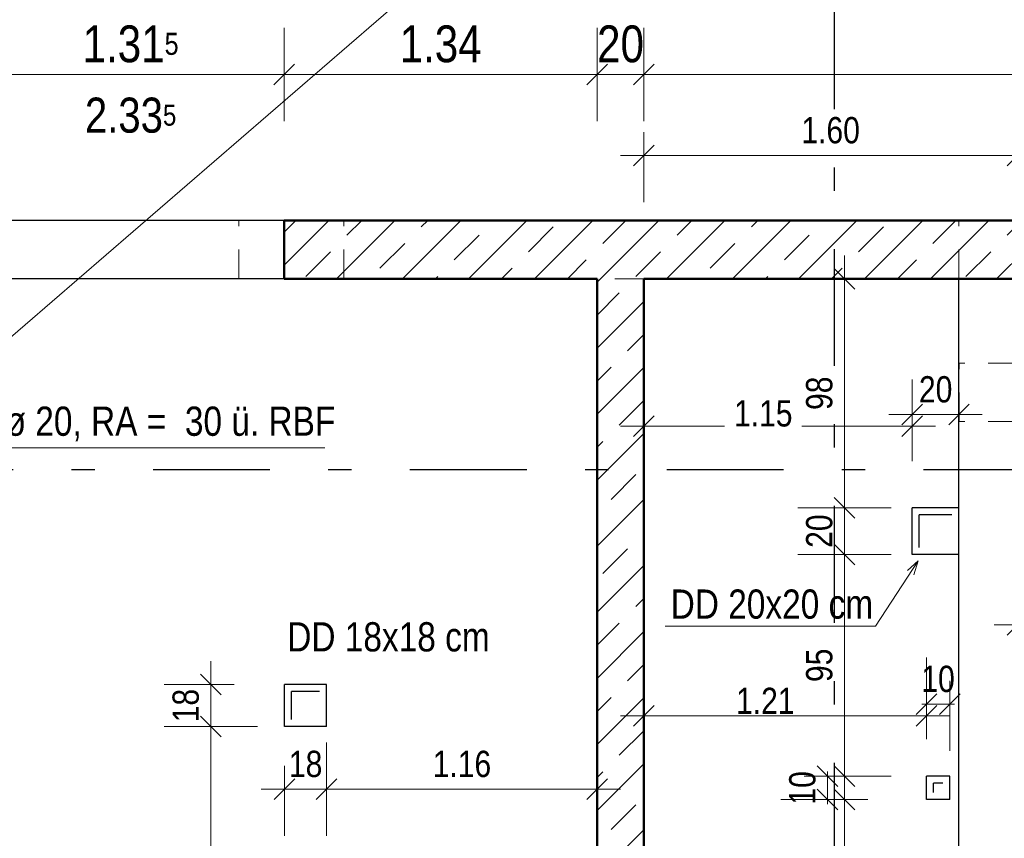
# Model space of a CAD drawing. Header units: millimetres. Extents: x 0 to 102, y -15 to 47.
# Tile 46 of 103: x 17.87 to 22.08, y 26.59 to 30.09. Entities that reach past the tile are written whole.
import ezdxf

# ---------------------------------------------------------------- set-up
doc = ezdxf.new("R2010")
doc.units = ezdxf.units.MM
doc.linetypes.add('DASHDOTX2', pattern=[2, 1, -0.5, 0, -0.5])
doc.linetypes.add('HIDDEN', pattern=[0.375, 0.25, -0.125])
doc.layers.add('Achsen', color=7, linetype='Continuous', lineweight=20)
doc.layers.add('Schraffuren', color=7, linetype='Continuous', lineweight=20)
doc.styles.add('Arial Narrow', font='ARIALN.TTF')
doc.dimstyles.new('Arch_Strakon_dimstyle', dxfattribs={"dimtxt": 15.75, "dimasz": 1, "dimexe": 1.25, "dimexo": 0.0625, "dimgap": 1, "dimtad": 0, "dimzin": 12, "dimdsep": 46, "dimtxsty": 'Arial Narrow', "dimblk": 'Arrowhead_Tick', "dimsah": 1, "dimcen": 0, "dimse1": 1, "dimse2": 1, "dimclrd": 6, "dimclrt": 2, "dimazin": 0, "dimtfac": 1, "dimtdec": 4, "dimtmove": 0, "dimatfit": 3, "dimldrblk": 'NONE', "dimfxl": 1, "dimtvp": 1, "dimtolj": 1, "dimtzin": 0, "dimlwd": 13, "dimarcsym": 2})
pattern_1 = [(45, (0, 0), (-0.1414214, 0.1414214), [0.15, -0.1]), (45, (-0.07071, 0.07071), (-0.1414214, 0.1414214), [])]

# ---------------------------------------------------------------- blocks, each defined once
blk = doc.blocks.new('Arrowhead_Tick')
at = {"color": 0, "linetype": 'Continuous', "lineweight": -2}
for p, q in [((0, 20), (0, -10)), ((-1, 0), (0, 0)), ((10, 0), (0, 0))]:
    blk.add_line(p, q, dxfattribs=at)
at = {"color": 2, "linetype": 'Continuous', "lineweight": 35}
blk.add_line((4.42, 4.42), (-4.42, -4.42), dxfattribs=at)
blk = doc.blocks.new('*D83')
at = {"layer": 'Achsen', "color": 6, "linetype": 'Continuous', "lineweight": 13}
blk.add_line((19.0094, 29.8563), (20.3307, 29.8563), dxfattribs=at)
at = {"layer": 'Defpoints', "color": 0}
for p in [(20.3407, 29.8563), (18.9994, 28.9817), (20.3407, 28.9817)]:
    blk.add_point(p, dxfattribs=at)
at = {"layer": 'Achsen', "color": 6, "lineweight": 13, "xscale": 0.01, "yscale": 0.01, "zscale": 0.01}
blk.add_blockref('Arrowhead_Tick', (20.3407, 29.8563), dxfattribs=at)
at = {"layer": 'Achsen', "color": 6, "lineweight": 13, "xscale": 0.01, "yscale": 0.01, "zscale": 0.01, "rotation": 180}
blk.add_blockref('Arrowhead_Tick', (18.9994, 29.8563), dxfattribs=at)
at = {"layer": 'Achsen', "color": 2, "lineweight": 35, "insert": (19.67, 29.9867), "char_height": 0.1575, "attachment_point": 5, "style": 'Arial Narrow'}
blk.add_mtext('\\A1;1.34', dxfattribs=at)
blk = doc.blocks.new('_None')
blk = doc.blocks.new('*D84')
at = {"layer": 'Achsen', "color": 6, "linetype": 'Continuous', "lineweight": 13}
blk.add_line((20.3507, 29.8563), (20.5307, 29.8563), dxfattribs=at)
at = {"layer": 'Defpoints', "color": 0}
for p in [(20.5407, 29.8563), (20.3407, 28.9817), (20.5407, 28.9817)]:
    blk.add_point(p, dxfattribs=at)
at = {"layer": 'Achsen', "color": 6, "lineweight": 13, "xscale": 0.01, "yscale": 0.01, "zscale": 0.01}
blk.add_blockref('Arrowhead_Tick', (20.5407, 29.8563), dxfattribs=at)
at = {"layer": 'Achsen', "color": 6, "lineweight": 13, "xscale": 0.01, "yscale": 0.01, "zscale": 0.01, "rotation": 180}
blk.add_blockref('Arrowhead_Tick', (20.3407, 29.8563), dxfattribs=at)
at = {"layer": 'Achsen', "color": 2, "lineweight": 35, "insert": (20.4407, 29.9867), "char_height": 0.1575, "attachment_point": 5, "style": 'Arial Narrow'}
blk.add_mtext('\\A1;20', dxfattribs=at)
blk = doc.blocks.new('*D85')
at = {"layer": 'Achsen', "color": 6, "linetype": 'Continuous', "lineweight": 13}
blk.add_line((20.5507, 29.8563), (24.5107, 29.8563), dxfattribs=at)
at = {"layer": 'Defpoints', "color": 0}
for p in [(24.5207, 29.8563), (20.5407, 28.9817), (24.5207, 28.9817)]:
    blk.add_point(p, dxfattribs=at)
at = {"layer": 'Achsen', "color": 6, "lineweight": 13, "xscale": 0.01, "yscale": 0.01, "zscale": 0.01}
blk.add_blockref('Arrowhead_Tick', (24.5207, 29.8563), dxfattribs=at)
at = {"layer": 'Achsen', "color": 6, "lineweight": 13, "xscale": 0.01, "yscale": 0.01, "zscale": 0.01, "rotation": 180}
blk.add_blockref('Arrowhead_Tick', (20.5407, 29.8563), dxfattribs=at)
at = {"layer": 'Achsen', "color": 2, "lineweight": 35, "insert": (22.5307, 29.9867), "char_height": 0.1575, "attachment_point": 5, "style": 'Arial Narrow'}
blk.add_mtext('\\A1;3.98', dxfattribs=at)
blk = doc.blocks.new('*D96')
at = {"layer": 'Achsen', "color": 6, "linetype": 'Continuous', "lineweight": 13}
blk.add_line((17.6944, 29.8563), (18.9894, 29.8563), dxfattribs=at)
at = {"layer": 'Defpoints', "color": 0}
for p in [(18.9994, 29.8563), (17.6844, 28.9817), (18.9994, 28.9817)]:
    blk.add_point(p, dxfattribs=at)
at = {"layer": 'Achsen', "color": 6, "lineweight": 13, "xscale": 0.01, "yscale": 0.01, "zscale": 0.01}
blk.add_blockref('Arrowhead_Tick', (18.9994, 29.8563), dxfattribs=at)
at = {"layer": 'Achsen', "color": 6, "lineweight": 13, "xscale": 0.01, "yscale": 0.01, "zscale": 0.01, "rotation": 180}
blk.add_blockref('Arrowhead_Tick', (17.6844, 29.8563), dxfattribs=at)
at = {"layer": 'Achsen', "color": 2, "lineweight": 35, "insert": (18.3419, 29.9867), "char_height": 0.1575, "attachment_point": 5, "style": 'Arial Narrow'}
blk.add_mtext('\\A1;1.31{\\A1;\\H.6x;\\S5;}', dxfattribs=at)
blk = doc.blocks.new('*D224')
at = {"layer": 'Achsen', "color": 6, "linetype": 'Continuous', "lineweight": 13}
blk.add_line((16.7657, 37.3364), (19.0457, 37.3364), dxfattribs=at)
at = {"layer": 'Defpoints', "color": 0}
for p in [(19.0557, 37.3364), (19.0557, 36.9845), (16.7557, 25.4946)]:
    blk.add_point(p, dxfattribs=at)
at = {"layer": 'Achsen', "color": 6, "lineweight": 13, "xscale": 0.01, "yscale": 0.01, "zscale": 0.01}
blk.add_blockref('Arrowhead_Tick', (19.0557, 37.3364), dxfattribs=at)
at = {"layer": 'Achsen', "color": 6, "lineweight": 13, "xscale": 0.01, "yscale": 0.01, "zscale": 0.01, "rotation": 180}
blk.add_blockref('Arrowhead_Tick', (16.7557, 37.3364), dxfattribs=at)
at = {"layer": 'Achsen', "color": 2, "lineweight": 35, "insert": (17.9057, 37.4668), "char_height": 0.1575, "attachment_point": 5, "style": 'Arial Narrow'}
blk.add_mtext('\\A1;2.30', dxfattribs=at)
blk = doc.blocks.new('*D576')
at = {"color": 6, "linetype": 'Continuous', "lineweight": 13}
blk.add_line((19.0117, 26.7957), (19.1717, 26.7957), dxfattribs=at)
at = {"layer": 'Defpoints', "color": 0}
for p in [(19.1817, 27.2436), (19.0017, 27.0636), (19.1817, 26.7957)]:
    blk.add_point(p, dxfattribs=at)
at = {"color": 6, "lineweight": 13, "xscale": 0.01, "yscale": 0.01, "zscale": 0.01}
blk.add_blockref('Arrowhead_Tick', (19.1817, 26.7957), dxfattribs=at)
at = {"color": 6, "lineweight": 13, "xscale": 0.01, "yscale": 0.01, "zscale": 0.01, "rotation": 180}
blk.add_blockref('Arrowhead_Tick', (19.0017, 26.7957), dxfattribs=at)
at = {"color": 3, "lineweight": 35, "insert": (19.0917, 26.9031), "char_height": 0.1125, "attachment_point": 5, "style": 'Arial Narrow'}
blk.add_mtext('\\A1;18', dxfattribs=at)
blk = doc.blocks.new('*D577')
at = {"color": 6, "linetype": 'Continuous', "lineweight": 13}
blk.add_line((19.1917, 26.7957), (20.3307, 26.7957), dxfattribs=at)
at = {"layer": 'Defpoints', "color": 0}
for p in [(20.3407, 28.9817), (19.1817, 27.2436), (20.3407, 26.7957)]:
    blk.add_point(p, dxfattribs=at)
at = {"color": 6, "lineweight": 13, "xscale": 0.01, "yscale": 0.01, "zscale": 0.01}
blk.add_blockref('Arrowhead_Tick', (20.3407, 26.7957), dxfattribs=at)
at = {"color": 6, "lineweight": 13, "xscale": 0.01, "yscale": 0.01, "zscale": 0.01, "rotation": 180}
blk.add_blockref('Arrowhead_Tick', (19.1817, 26.7957), dxfattribs=at)
at = {"color": 3, "lineweight": 35, "insert": (19.7612, 26.9031), "char_height": 0.1125, "attachment_point": 5, "style": 'Arial Narrow'}
blk.add_mtext('\\A1;1.16', dxfattribs=at)
blk = doc.blocks.new('*D582')
at = {"color": 6, "linetype": 'Continuous', "lineweight": 13}
blk.add_line((18.6858, 25.7423), (18.6858, 27.0536), dxfattribs=at)
at = {"layer": 'Defpoints', "color": 0}
for p in [(18.6858, 27.0636), (19.0017, 27.0636), (19.3362, 25.7323)]:
    blk.add_point(p, dxfattribs=at)
at = {"color": 6, "lineweight": 13, "xscale": 0.01, "yscale": 0.01, "zscale": 0.01}
for p, rotation in [((18.6858, 27.0636), 90), ((18.6858, 25.7323), 270)]:
    blk.add_blockref('Arrowhead_Tick', p, dxfattribs=dict(at, rotation=rotation))
at = {"color": 3, "lineweight": 35, "insert": (18.5784, 26.3979), "char_height": 0.1125, "attachment_point": 5, "rotation": 90, "style": 'Arial Narrow'}
blk.add_mtext('\\A1;1.33', dxfattribs=at)
blk = doc.blocks.new('*D583')
at = {"color": 6, "linetype": 'Continuous', "lineweight": 13}
blk.add_line((18.6858, 27.0736), (18.6858, 27.2336), dxfattribs=at)
at = {"layer": 'Defpoints', "color": 0}
for p in [(18.6858, 27.2436), (19.0017, 27.2436), (19.0017, 27.0636)]:
    blk.add_point(p, dxfattribs=at)
at = {"color": 6, "lineweight": 13, "xscale": 0.01, "yscale": 0.01, "zscale": 0.01}
for p, rotation in [((18.6858, 27.2436), 90), ((18.6858, 27.0636), 270)]:
    blk.add_blockref('Arrowhead_Tick', p, dxfattribs=dict(at, rotation=rotation))
at = {"color": 3, "lineweight": 35, "insert": (18.5784, 27.1536), "char_height": 0.1125, "attachment_point": 5, "rotation": 90, "style": 'Arial Narrow'}
blk.add_mtext('\\A1;18', dxfattribs=at)
blk = doc.blocks.new('*D589')
at = {"color": 6, "linetype": 'Continuous', "lineweight": 13}
blk.add_line((21.7007, 28.4), (21.8807, 28.4), dxfattribs=at)
at = {"layer": 'Defpoints', "color": 0}
for p in [(21.8907, 28.4), (21.6907, 27.8008), (21.8907, 27.8008)]:
    blk.add_point(p, dxfattribs=at)
at = {"color": 6, "lineweight": 13, "xscale": 0.01, "yscale": 0.01, "zscale": 0.01}
blk.add_blockref('Arrowhead_Tick', (21.8907, 28.4), dxfattribs=at)
at = {"color": 6, "lineweight": 13, "xscale": 0.01, "yscale": 0.01, "zscale": 0.01, "rotation": 180}
blk.add_blockref('Arrowhead_Tick', (21.6907, 28.4), dxfattribs=at)
at = {"color": 3, "lineweight": 35, "insert": (21.7907, 28.5074), "char_height": 0.1125, "attachment_point": 5, "style": 'Arial Narrow'}
blk.add_mtext('\\A1;20', dxfattribs=at)
blk = doc.blocks.new('*D590')
at = {"color": 6, "linetype": 'Continuous', "lineweight": 13}
for p, q in [((20.5507, 28.35), (20.8862, 28.35)), ((21.6807, 28.35), (21.2179, 28.35))]:
    blk.add_line(p, q, dxfattribs=at)
at = {"layer": 'Defpoints', "color": 0}
for p in [(20.5407, 28.9817), (21.6907, 28.35), (21.6907, 28.0008)]:
    blk.add_point(p, dxfattribs=at)
at = {"color": 6, "lineweight": 13, "xscale": 0.01, "yscale": 0.01, "zscale": 0.01}
blk.add_blockref('Arrowhead_Tick', (21.6907, 28.35), dxfattribs=at)
at = {"color": 6, "lineweight": 13, "xscale": 0.01, "yscale": 0.01, "zscale": 0.01, "rotation": 180}
blk.add_blockref('Arrowhead_Tick', (20.5407, 28.35), dxfattribs=at)
at = {"color": 3, "lineweight": 35, "insert": (21.0521, 28.4044), "char_height": 0.1125, "attachment_point": 5, "style": 'Arial Narrow'}
blk.add_mtext('\\A1;1.15', dxfattribs=at)
blk = doc.blocks.new('*D591')
at = {"color": 6, "linetype": 'Continuous', "lineweight": 13}
blk.add_line((20.5507, 27.1097), (21.741, 27.1097), dxfattribs=at)
at = {"layer": 'Defpoints', "color": 0}
for p in [(20.5407, 28.9817), (21.751, 27.1097), (21.751, 26.8512)]:
    blk.add_point(p, dxfattribs=at)
at = {"color": 6, "lineweight": 13, "xscale": 0.01, "yscale": 0.01, "zscale": 0.01}
blk.add_blockref('Arrowhead_Tick', (21.751, 27.1097), dxfattribs=at)
at = {"color": 6, "lineweight": 13, "xscale": 0.01, "yscale": 0.01, "zscale": 0.01, "rotation": 180}
blk.add_blockref('Arrowhead_Tick', (20.5407, 27.1097), dxfattribs=at)
at = {"color": 3, "lineweight": 35, "insert": (21.0609, 27.1738), "char_height": 0.1125, "attachment_point": 5, "style": 'Arial Narrow'}
blk.add_mtext('\\A1;1.21', dxfattribs=at)
blk = doc.blocks.new('*D592')
at = {"color": 6, "linetype": 'Continuous', "lineweight": 13}
for p, q in [((21.741, 27.1597), (21.731, 27.1597)), ((21.751, 27.1597), (21.851, 27.1597)), ((21.861, 27.1597), (21.871, 27.1597))]:
    blk.add_line(p, q, dxfattribs=at)
at = {"layer": 'Defpoints', "color": 0}
for p in [(21.851, 27.1597), (21.751, 26.8512), (21.851, 26.8512)]:
    blk.add_point(p, dxfattribs=at)
at = {"color": 6, "lineweight": 13, "xscale": 0.01, "yscale": 0.01, "zscale": 0.01}
blk.add_blockref('Arrowhead_Tick', (21.751, 27.1597), dxfattribs=at)
at = {"color": 6, "lineweight": 13, "xscale": 0.01, "yscale": 0.01, "zscale": 0.01, "rotation": 180}
blk.add_blockref('Arrowhead_Tick', (21.851, 27.1597), dxfattribs=at)
at = {"color": 3, "lineweight": 35, "insert": (21.801, 27.2672), "char_height": 0.1125, "attachment_point": 5, "style": 'Arial Narrow'}
blk.add_mtext('\\A1;10', dxfattribs=at)
blk = doc.blocks.new('*D599')
at = {"color": 6, "linetype": 'Continuous', "lineweight": 13}
blk.add_line((21.4, 26.1046), (21.4, 26.7412), dxfattribs=at)
at = {"layer": 'Defpoints', "color": 0}
for p in [(21.4, 26.7512), (21.751, 26.7512), (21.6407, 26.0946)]:
    blk.add_point(p, dxfattribs=at)
at = {"color": 6, "lineweight": 13, "xscale": 0.01, "yscale": 0.01, "zscale": 0.01}
for p, rotation in [((21.4, 26.7512), 90), ((21.4, 26.0946), 270)]:
    blk.add_blockref('Arrowhead_Tick', p, dxfattribs=dict(at, rotation=rotation))
at = {"color": 3, "lineweight": 35, "insert": (21.2926, 26.4229), "char_height": 0.1125, "attachment_point": 5, "rotation": 90, "style": 'Arial Narrow'}
blk.add_mtext('\\A1;65{\\A1;\\H.6x;\\S5;}', dxfattribs=at)
blk = doc.blocks.new('*D600')
at = {"color": 6, "linetype": 'Continuous', "lineweight": 13}
for p, q in [((21.3275, 26.8612), (21.3275, 26.8712)), ((21.3275, 26.7512), (21.3275, 26.8512)), ((21.3275, 26.7412), (21.3275, 26.7312))]:
    blk.add_line(p, q, dxfattribs=at)
at = {"layer": 'Defpoints', "color": 0}
for p in [(21.3275, 26.8512), (21.751, 26.8512), (21.751, 26.7512)]:
    blk.add_point(p, dxfattribs=at)
at = {"color": 6, "lineweight": 13, "xscale": 0.01, "yscale": 0.01, "zscale": 0.01}
for p, rotation in [((21.3275, 26.8512), 270), ((21.3275, 26.7512), 90)]:
    blk.add_blockref('Arrowhead_Tick', p, dxfattribs=dict(at, rotation=rotation))
at = {"color": 3, "lineweight": 35, "insert": (21.2201, 26.8012), "char_height": 0.1125, "attachment_point": 5, "rotation": 90, "style": 'Arial Narrow'}
blk.add_mtext('\\A1;10', dxfattribs=at)
blk = doc.blocks.new('*D601')
at = {"color": 6, "linetype": 'Continuous', "lineweight": 13}
blk.add_line((21.4, 26.8612), (21.4, 27.7908), dxfattribs=at)
at = {"layer": 'Defpoints', "color": 0}
for p in [(21.4, 27.8008), (21.6907, 27.8008), (21.751, 26.8512)]:
    blk.add_point(p, dxfattribs=at)
at = {"color": 6, "lineweight": 13, "xscale": 0.01, "yscale": 0.01, "zscale": 0.01}
for p, rotation in [((21.4, 27.8008), 90), ((21.4, 26.8512), 270)]:
    blk.add_blockref('Arrowhead_Tick', p, dxfattribs=dict(at, rotation=rotation))
at = {"color": 3, "lineweight": 35, "insert": (21.2926, 27.326), "char_height": 0.1125, "attachment_point": 5, "rotation": 90, "style": 'Arial Narrow'}
blk.add_mtext('\\A1;95', dxfattribs=at)
blk = doc.blocks.new('*D602')
at = {"color": 6, "linetype": 'Continuous', "lineweight": 13}
blk.add_line((21.4, 27.8108), (21.4, 27.9908), dxfattribs=at)
at = {"layer": 'Defpoints', "color": 0}
for p in [(21.4, 28.0008), (21.6907, 28.0008), (21.6907, 27.8008)]:
    blk.add_point(p, dxfattribs=at)
at = {"color": 6, "lineweight": 13, "xscale": 0.01, "yscale": 0.01, "zscale": 0.01}
for p, rotation in [((21.4, 28.0008), 90), ((21.4, 27.8008), 270)]:
    blk.add_blockref('Arrowhead_Tick', p, dxfattribs=dict(at, rotation=rotation))
at = {"color": 3, "lineweight": 35, "insert": (21.2926, 27.9008), "char_height": 0.1125, "attachment_point": 5, "rotation": 90, "style": 'Arial Narrow'}
blk.add_mtext('\\A1;20', dxfattribs=at)
blk = doc.blocks.new('*D603')
at = {"color": 6, "linetype": 'Continuous', "lineweight": 13}
blk.add_line((21.4, 28.0108), (21.4, 28.9717), dxfattribs=at)
at = {"layer": 'Defpoints', "color": 0}
for p in [(21.4, 28.9817), (21.8907, 28.9817), (21.6907, 28.0008)]:
    blk.add_point(p, dxfattribs=at)
at = {"color": 6, "lineweight": 13, "xscale": 0.01, "yscale": 0.01, "zscale": 0.01}
for p, rotation in [((21.4, 28.9817), 90), ((21.4, 28.0008), 270)]:
    blk.add_blockref('Arrowhead_Tick', p, dxfattribs=dict(at, rotation=rotation))
at = {"color": 3, "lineweight": 35, "insert": (21.2926, 28.4913), "char_height": 0.1125, "attachment_point": 5, "rotation": 90, "style": 'Arial Narrow'}
blk.add_mtext('\\A1;98', dxfattribs=at)
blk = doc.blocks.new('*D607')
at = {"color": 6, "linetype": 'Continuous', "lineweight": 13}
blk.add_line((20.5507, 29.5098), (22.1307, 29.5098), dxfattribs=at)
at = {"layer": 'Defpoints', "color": 0}
for p in [(22.1407, 29.5098), (20.5407, 28.9817), (22.1407, 28.7318)]:
    blk.add_point(p, dxfattribs=at)
at = {"color": 6, "lineweight": 13, "xscale": 0.01, "yscale": 0.01, "zscale": 0.01}
blk.add_blockref('Arrowhead_Tick', (22.1407, 29.5098), dxfattribs=at)
at = {"color": 6, "lineweight": 13, "xscale": 0.01, "yscale": 0.01, "zscale": 0.01, "rotation": 180}
blk.add_blockref('Arrowhead_Tick', (20.5407, 29.5098), dxfattribs=at)
at = {"color": 3, "lineweight": 35, "insert": (21.3407, 29.6172), "char_height": 0.1125, "attachment_point": 5, "style": 'Arial Narrow'}
blk.add_mtext('\\A1;1.60', dxfattribs=at)
blk = doc.blocks.new('*D609')
at = {"color": 6, "linetype": 'Continuous', "lineweight": 13}
blk.add_line((22.1507, 27.5), (22.3307, 27.5), dxfattribs=at)
at = {"layer": 'Defpoints', "color": 0}
for p in [(22.1407, 28.359), (22.3407, 28.359), (22.3407, 27.5)]:
    blk.add_point(p, dxfattribs=at)
at = {"color": 6, "lineweight": 13, "xscale": 0.01, "yscale": 0.01, "zscale": 0.01}
blk.add_blockref('Arrowhead_Tick', (22.3407, 27.5), dxfattribs=at)
at = {"color": 6, "lineweight": 13, "xscale": 0.01, "yscale": 0.01, "zscale": 0.01, "rotation": 180}
blk.add_blockref('Arrowhead_Tick', (22.1407, 27.5), dxfattribs=at)
at = {"color": 3, "lineweight": 35, "insert": (22.2407, 27.6074), "char_height": 0.1125, "attachment_point": 5, "style": 'Arial Narrow'}
blk.add_mtext('\\A1;20', dxfattribs=at)

msp = doc.modelspace()

# ---------------------------------------------------------------- hatches: boundary and pattern name
at = {"layer": 'Schraffuren', "lineweight": 13}
h = msp.add_hatch(dxfattribs=at)
h.set_pattern_fill('bB', color=6, scale=0.01, angle=45, style=0, pattern_type=2)
h.set_pattern_definition(pattern_1)
h.paths.add_polyline_path([(24.5206743, 28.981711), (18.9994142, 28.981711), (18.9994142, 29.2317112), (24.5206743, 29.2317112)])
h = msp.add_hatch(dxfattribs=at)
h.set_pattern_fill('bB', color=6, scale=0.01, angle=45, style=0, pattern_type=2)
h.set_pattern_definition(pattern_1)
h.paths.add_polyline_path([(20.5406689, 28.9817112), (20.5406689, 22.1544741), (20.3406689, 22.1544741), (20.3406689, 28.9817112)])

# ---------------------------------------------------------------- linework, layer by layer
at = {"color": 6, "linetype": 'HIDDEN', "lineweight": 13, "ltscale": 0.5}
for p, q in [((18.8052652, 28.9818115), (18.8052652, 29.2318115)), ((19.2552652, 28.9818115), (19.2552652, 29.2318115)), ((21.8906555, 28.981711), (21.8906555, 29.2317112)), ((20.5406689, 28.9817112), (20.3406689, 28.9817112)), ((22.1406701, 28.6200101), (21.8912698, 28.6200101)), ((21.8912698, 28.3700101), (21.8912698, 28.6200101)), ((22.1406701, 28.3700101), (21.8912698, 28.3700101))]:
    msp.add_line(p, q, dxfattribs=at)
at = {"color": 4, "linetype": 'Continuous', "lineweight": 50}
for p, q in [((24.5206743, 29.2317112), (18.9994142, 29.2317112)), ((18.9994142, 28.981711), (18.9994142, 29.2317112)), ((20.3406689, 28.9817112), (18.9994142, 28.981711)), ((20.3406689, 22.1544741), (20.3406689, 28.9817112)), ((24.5206743, 28.981711), (20.5406689, 28.9817112)), ((20.5406689, 25.0567534), (20.5406689, 28.9817112))]:
    msp.add_line(p, q, dxfattribs=at)
at = {"color": 5, "linetype": 'Continuous', "lineweight": 18}
for p, q in [((21.5328494, 27.4939167), (21.7162813, 27.7730521)), ((21.669895, 27.7317389), (21.7162813, 27.7730521)), ((21.7162813, 27.7730521), (21.6967662, 27.7140806)), ((20.6316408, 27.4939167), (21.5328494, 27.4939167))]:
    msp.add_line(p, q, dxfattribs=at)
at = {"layer": 'Achsen', "color": 3, "linetype": 'DASHDOTX2', "lineweight": 25, "ltscale": 0.5}
for p, q in [((21.3556957, 39.0086435), (21.3556957, 11.9806051)), ((5.2386957, 28.164471), (50.913591, 28.164471))]:
    msp.add_line(p, q, dxfattribs=at)
at = {"layer": 'Achsen', "color": 5, "linetype": 'Continuous', "lineweight": 18}
for p, q in [((7.3852992, 19.7044708), (26.0802999, 35.8644708)), ((19.1736343, 28.2581655), (17.5279669, 28.2581655))]:
    msp.add_line(p, q, dxfattribs=at)
at = {"layer": 'Achsen', "color": 3, "linetype": 'Continuous', "lineweight": 25}
for p, q in [((18.9994142, 29.2317112), (17.6844142, 29.2317112)), ((18.9994142, 28.981711), (17.6844142, 28.981711)), ((21.8906555, 25.0567534), (21.8906555, 28.981711)), ((21.8906562, 28.0008133), (21.6906555, 28.0008133)), ((21.6906555, 27.8008126), (21.6906555, 28.0008133)), ((21.8606562, 27.9708133), (21.7206555, 27.9708133)), ((21.7206555, 27.8308126), (21.7206555, 27.9708133)), ((21.8906562, 27.8008126), (21.6906555, 27.8008126)), ((19.1817022, 27.2435598), (19.0017025, 27.2435598)), ((19.0017025, 27.06356), (19.0017025, 27.2435598)), ((19.1517022, 27.2135598), (19.0317025, 27.2135598)), ((19.0317025, 27.09356), (19.0317025, 27.2135598)), ((19.1817022, 27.06356), (19.1817022, 27.2435598)), ((19.1817022, 27.06356), (19.0017025, 27.06356)), ((21.8510071, 26.8512108), (21.7510071, 26.8512108)), ((21.7510071, 26.7512108), (21.7510071, 26.8512108)), ((21.8510071, 26.7512108), (21.8510071, 26.8512108)), ((21.8210071, 26.8212108), (21.7810071, 26.8212108)), ((21.7810071, 26.7812108), (21.7810071, 26.8212108)), ((21.8510071, 26.7512108), (21.7510071, 26.7512108))]:
    msp.add_line(p, q, dxfattribs=at)

# ---------------------------------------------------------------- texts
at = {"color": 3, "lineweight": 25, "style": 'Arial Narrow'}
for s, p in [('WD ø 20, RA =  30 ü. RBF', (17.5279669, 28.3091375)), ('DD 20x20 cm', (20.6555667, 27.5258179)), ('DD 18x18 cm', (19.0129478, 27.3855888))]:
    msp.add_text(s, height=0.125, dxfattribs=at).set_placement(p)
at = {"layer": 'Achsen', "color": 2, "lineweight": 35, "insert": (18.3419142, 29.6812881), "char_height": 0.15, "attachment_point": 5, "line_spacing_factor": 0.9, "style": 'Arial Narrow'}
msp.add_mtext('2.33{\\A1;\\H.6x;\\S5;}', dxfattribs=at)

# ---------------------------------------------------------------- dimensions: what is measured, and where the dimension line sits
at = {"lineweight": 35}
for base, p1, p2, text, override, picture, middle in [((22.1406582, 29.5097947), (20.5406689, 28.9817112), (22.1406582, 28.7317635), '1.60', {"dimscale": 0.01, "dimtxt": 11.25, "dimasz": 1, "dimgap": 5, "dimtad": 1, "dimjust": 0, "dimtih": 0, "dimtoh": 0, "dimdec": 5, "dimdsep": 46, "dimtxsty": 'Arial Narrow', "dimclrd": 6, "dimclrt": 3, "dimtix": 1, "dimtofl": 255, "dimtmove": 0, "dimatfit": 2, "dimfxl": 0, "dimfxlon": 0, "dimtvp": 44.444444, "dimlwd": 13}, '*D607', (21.3406635, 29.5097947)), ((20.3406689, 26.7957029), (19.1817022, 27.2435598), (20.3406689, 28.9817112), '1.16', {"dimscale": 0.01, "dimtxt": 11.25, "dimasz": 1, "dimgap": 5, "dimtad": 1, "dimjust": 0, "dimtih": 0, "dimtoh": 0, "dimdec": 5, "dimdsep": 46, "dimtxsty": 'Arial Narrow', "dimclrd": 6, "dimclrt": 3, "dimtix": 1, "dimtofl": 255, "dimtmove": 0, "dimatfit": 2, "dimfxl": 0, "dimfxlon": 0, "dimtvp": 44.444444, "dimlwd": 13}, '*D577', (19.7611856, 26.7957029)), ((21.6906555, 28.35), (20.5406689, 28.9817112), (21.6906555, 28.0008133), '1.15', {"dimscale": 0.01, "dimtxt": 11.25, "dimasz": 1, "dimgap": 5, "dimtad": 0, "dimjust": 0, "dimtih": 0, "dimtoh": 0, "dimdec": 5, "dimdsep": 46, "dimtxsty": 'Arial Narrow', "dimclrd": 6, "dimclrt": 3, "dimtix": 0, "dimtofl": 255, "dimtmove": 2, "dimatfit": 2, "dimfxl": 0, "dimfxlon": 0, "dimtvp": 44.444444, "dimlwd": 13}, '*D590', (21.0520615, 28.4043946)), ((21.7510071, 27.109723), (20.5406689, 28.9817112), (21.7510071, 26.8512108), '1.21', {"dimscale": 0.01, "dimtxt": 11.25, "dimasz": 1, "dimgap": 5, "dimtad": 0, "dimjust": 0, "dimtih": 0, "dimtoh": 0, "dimdec": 5, "dimdsep": 46, "dimtxsty": 'Arial Narrow', "dimclrd": 6, "dimclrt": 3, "dimtix": 0, "dimtofl": 255, "dimtmove": 2, "dimatfit": 2, "dimfxl": 0, "dimfxlon": 0, "dimtvp": 44.444444, "dimlwd": 13}, '*D591', (21.0608513, 27.173824)), ((21.8906562, 28.4), (21.6906555, 27.8008126), (21.8906562, 27.8008126), '20', {"dimscale": 0.01, "dimtxt": 11.25, "dimasz": 1, "dimgap": 5, "dimtad": 1, "dimjust": 0, "dimtih": 0, "dimtoh": 0, "dimdec": 5, "dimdsep": 46, "dimtxsty": 'Arial Narrow', "dimclrd": 6, "dimclrt": 3, "dimtix": 1, "dimtofl": 255, "dimtmove": 0, "dimatfit": 2, "dimfxl": 0, "dimfxlon": 0, "dimtvp": 44.444444, "dimlwd": 13}, '*D589', (21.7906558, 28.4)), ((22.3406582, 27.5), (22.1406582, 28.3590128), (22.3406582, 28.3590128), '20', {"dimscale": 0.01, "dimtxt": 11.25, "dimasz": 1, "dimgap": 5, "dimtad": 1, "dimjust": 0, "dimtih": 0, "dimtoh": 0, "dimdec": 5, "dimdsep": 46, "dimtxsty": 'Arial Narrow', "dimclrd": 6, "dimclrt": 3, "dimtix": 1, "dimtofl": 255, "dimtmove": 0, "dimatfit": 2, "dimfxl": 0, "dimfxlon": 0, "dimtvp": 44.444444, "dimlwd": 13}, '*D609', (22.2406582, 27.5)), ((21.8510071, 27.159723), (21.7510071, 26.8512108), (21.8510071, 26.8512108), '10', {"dimscale": 0.01, "dimtxt": 11.25, "dimasz": 1, "dimgap": 5, "dimtad": 1, "dimjust": 0, "dimtih": 0, "dimtoh": 0, "dimdec": 5, "dimdsep": 46, "dimtxsty": 'Arial Narrow', "dimclrd": 6, "dimclrt": 3, "dimtix": 1, "dimtofl": 255, "dimtmove": 0, "dimatfit": 2, "dimfxl": 0, "dimfxlon": 0, "dimtvp": 44.444444, "dimlwd": 13}, '*D592', (21.8010071, 27.159723)), ((19.1817022, 26.7957029), (19.0017025, 27.06356), (19.1817022, 27.2435598), '18', {"dimscale": 0.01, "dimtxt": 11.25, "dimasz": 1, "dimgap": 5, "dimtad": 1, "dimjust": 0, "dimtih": 0, "dimtoh": 0, "dimdec": 5, "dimdsep": 46, "dimtxsty": 'Arial Narrow', "dimclrd": 6, "dimclrt": 3, "dimtix": 1, "dimtofl": 255, "dimtmove": 0, "dimatfit": 2, "dimfxl": 0, "dimfxlon": 0, "dimtvp": 44.444444, "dimlwd": 13}, '*D576', (19.0917024, 26.7957029))]:
    dim = msp.add_linear_dim(base=base, p1=p1, p2=p2, text=text, dimstyle='Arch_Strakon_dimstyle', override=override, dxfattribs=at)
    dim.commit()
    dim.dimension.update_dxf_attribs({"geometry": picture, "text_midpoint": middle, "dimtype": 160})
for base, p1, p2, text, picture, middle in [((21.4, 28.981711), (21.6906555, 28.0008133), (21.8906555, 28.981711), '98', '*D603', (21.4, 28.4912621)), ((21.4, 28.0008133), (21.6906555, 27.8008126), (21.6906555, 28.0008133), '20', '*D602', (21.4, 27.9008129)), ((21.4, 27.8008126), (21.7510071, 26.8512108), (21.6906555, 27.8008126), '95', '*D601', (21.4, 27.3260117)), ((18.6858465, 27.2435598), (19.0017025, 27.06356), (19.0017025, 27.2435598), '18', '*D583', (18.6858465, 27.1535599)), ((18.6858465, 27.06356), (19.3361523, 25.7322588), (19.0017025, 27.06356), '1.33', '*D582', (18.6858465, 26.3979094)), ((21.3275, 26.8512108), (21.7510071, 26.7512108), (21.7510071, 26.8512108), '10', '*D600', (21.3275, 26.8012108)), ((21.4, 26.7512108), (21.6406562, 26.0945602), (21.7510071, 26.7512108), '65{\\A1;\\H.6x;\\S5;}', '*D599', (21.4, 26.4228855))]:
    dim = msp.add_linear_dim(base=base, p1=p1, p2=p2, angle=90, text=text, dimstyle='Arch_Strakon_dimstyle', override={"dimscale": 0.01, "dimtxt": 11.25, "dimasz": 1, "dimgap": 5, "dimtad": 1, "dimjust": 0, "dimtih": 0, "dimtoh": 0, "dimdec": 5, "dimdsep": 46, "dimtxsty": 'Arial Narrow', "dimclrd": 6, "dimclrt": 3, "dimtix": 1, "dimtofl": 255, "dimtmove": 0, "dimatfit": 2, "dimfxl": 0, "dimfxlon": 0, "dimtvp": 44.444444, "dimlwd": 13}, dxfattribs=at)
    dim.commit()
    dim.dimension.update_dxf_attribs({"geometry": picture, "text_midpoint": middle, "dimtype": 160})
at = {"layer": 'Achsen', "lineweight": 35}
for base, p1, p2, text, picture, middle in [((19.0557424, 37.3364366), (16.7556957, 25.4946243), (19.0557424, 36.9844743), '2.30', '*D224', (17.9057191, 37.3364366)), ((18.9994142, 29.8562881), (17.6844142, 28.981711), (18.9994142, 28.981711), '1.31{\\A1;\\H.6x;\\S5;}', '*D96', (18.3419142, 29.8562881)), ((20.3406689, 29.8562881), (18.9994142, 28.981711), (20.3406689, 28.9817112), '1.34', '*D83', (19.6700415, 29.8562881)), ((20.5406689, 29.8562881), (20.3406689, 28.9817112), (20.5406689, 28.9817112), '20', '*D84', (20.4406689, 29.8562881)), ((24.5206743, 29.8562881), (20.5406689, 28.9817112), (24.5206743, 28.981711), '3.98', '*D85', (22.5306716, 29.8562881))]:
    dim = msp.add_linear_dim(base=base, p1=p1, p2=p2, text=text, dimstyle='Arch_Strakon_dimstyle', override={"dimscale": 0.01, "dimtxt": 15.75, "dimasz": 1, "dimgap": 5, "dimtad": 1, "dimjust": 0, "dimtih": 0, "dimtoh": 0, "dimdec": 5, "dimdsep": 46, "dimtxsty": 'Arial Narrow', "dimclrd": 6, "dimclrt": 2, "dimtix": 1, "dimtofl": 255, "dimtmove": 0, "dimatfit": 2, "dimfxl": 0, "dimfxlon": 0, "dimtvp": 31.746032, "dimlwd": 13}, dxfattribs=at)
    dim.commit()
    dim.dimension.update_dxf_attribs({"geometry": picture, "text_midpoint": middle, "dimtype": 160})

doc.saveas('drawing.dxf')
